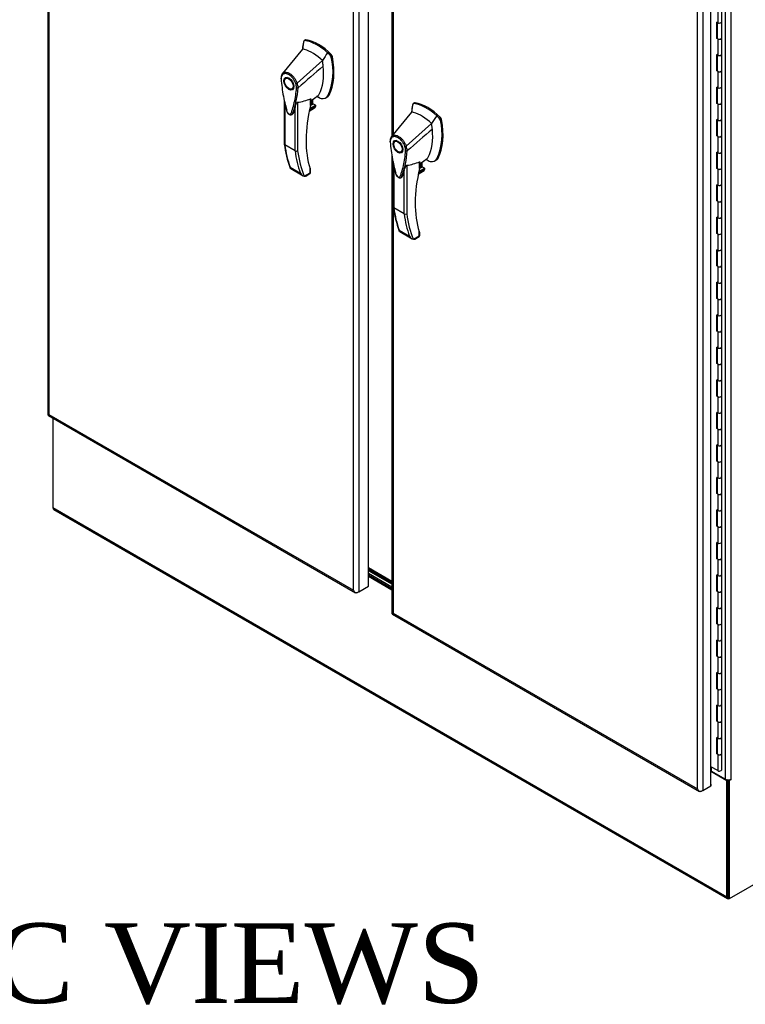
# Model space of a CAD drawing. Header units: inches. Extents: x 1 to 359, y -2 to 239.
# Tile 97 of 99: x 306 to 333, y 163 to 200. Entities that reach past the tile are written whole.
import ezdxf
from ezdxf.enums import TextEntityAlignment as Align

# ---------------------------------------------------------------- set-up
doc = ezdxf.new("R2010")
doc.units = ezdxf.units.IN
doc.header["$MEASUREMENT"] = 0
for name, color, linetype in [('COM54746-60', 7, 'Continuous'), ('COM70098', 7, 'Continuous'), ('COM70739-9', 7, 'Continuous'), ('COM71195-6', 7, 'Continuous'), ('COM71196-6', 7, 'Continuous'), ('COM71197-1', 7, 'Continuous'), ('COM71303-1', 7, 'Continuous'), ('Default', 7, 'Continuous'), ('GSK87756', 7, 'Continuous'), ('HAN13068', 7, 'Continuous')]:
    doc.layers.add(name, color=color, linetype=linetype)
doc.styles.add('SEACAD_Times_New_Roman', font='times.ttf')

# ---------------------------------------------------------------- blocks, each defined once
blk = doc.blocks.new('SE6')
at = {"layer": 'COM54746-60', "color": 7, "linetype": 'Continuous'}
for p, q in [((332.061, 200.363), (332.061, 200.976)), ((331.911, 200.941), (331.911, 200.328)), ((331.911, 200.328), (331.875, 200.348)), ((331.875, 199.736), (331.875, 200.348)), ((331.879, 200.346), (331.879, 199.773)), ((331.885, 200.342), (331.885, 199.752)), ((332.061, 199.752), (332.061, 200.364)), ((331.911, 199.716), (331.875, 199.736)), ((331.879, 199.773), (331.885, 199.769)), ((331.911, 199.716), (331.911, 199.103)), ((332.061, 199.139), (332.061, 199.752)), ((331.911, 199.103), (331.875, 199.123)), ((331.875, 198.512), (331.875, 199.123)), ((331.879, 199.122), (331.879, 198.548)), ((331.885, 199.118), (331.885, 198.527)), ((332.061, 198.527), (332.061, 199.139)), ((331.911, 198.491), (331.875, 198.512)), ((331.879, 198.548), (331.885, 198.544)), ((331.911, 198.491), (331.911, 197.878)), ((332.061, 197.914), (332.061, 198.527)), ((331.911, 197.878), (331.875, 197.899)), ((331.875, 197.287), (331.875, 197.899)), ((331.879, 197.897), (331.879, 197.323)), ((331.885, 197.893), (331.885, 197.302)), ((332.061, 197.302), (332.061, 197.915)), ((331.911, 197.266), (331.875, 197.287)), ((331.879, 197.323), (331.885, 197.319)), ((331.911, 197.266), (331.911, 196.653)), ((332.061, 196.689), (332.061, 197.302)), ((331.911, 196.653), (331.875, 196.674)), ((331.875, 196.062), (331.875, 196.674)), ((331.879, 196.672), (331.879, 196.098)), ((331.885, 196.668), (331.885, 196.077)), ((332.061, 196.077), (332.061, 196.69)), ((331.911, 196.042), (331.875, 196.062)), ((331.879, 196.098), (331.885, 196.094)), ((331.911, 196.042), (331.911, 195.429)), ((332.061, 195.464), (332.061, 196.077)), ((331.911, 195.429), (331.875, 195.449)), ((331.875, 194.837), (331.875, 195.449)), ((331.879, 195.447), (331.879, 194.874)), ((331.885, 195.443), (331.885, 194.853)), ((332.061, 194.853), (332.061, 195.465)), ((331.911, 194.817), (331.875, 194.837)), ((331.879, 194.874), (331.885, 194.87)), ((331.911, 194.817), (331.911, 194.204)), ((332.061, 194.24), (332.061, 194.853)), ((331.911, 194.204), (331.875, 194.224)), ((331.875, 193.613), (331.875, 194.224)), ((331.879, 194.223), (331.879, 193.649)), ((331.885, 194.219), (331.885, 193.628)), ((332.061, 193.628), (332.061, 194.24)), ((331.911, 193.592), (331.875, 193.613)), ((331.879, 193.649), (331.885, 193.645)), ((331.911, 193.592), (331.911, 192.979)), ((332.061, 193.015), (332.061, 193.628)), ((331.911, 192.979), (331.875, 193)), ((331.875, 192.388), (331.875, 193)), ((331.879, 192.998), (331.879, 192.424)), ((331.885, 192.994), (331.885, 192.403)), ((332.061, 192.403), (332.061, 193.016)), ((331.911, 192.367), (331.875, 192.388)), ((331.879, 192.424), (331.885, 192.42)), ((331.911, 192.367), (331.911, 191.754)), ((332.061, 191.79), (332.061, 192.403)), ((331.911, 191.754), (331.875, 191.775)), ((331.875, 191.163), (331.875, 191.775)), ((331.879, 191.773), (331.879, 191.199)), ((331.885, 191.769), (331.885, 191.178)), ((332.061, 191.178), (332.061, 191.791)), ((331.911, 191.143), (331.875, 191.163)), ((331.879, 191.199), (331.885, 191.195)), ((331.911, 191.143), (331.911, 190.53)), ((332.061, 190.565), (332.061, 191.178)), ((331.911, 190.53), (331.875, 190.55)), ((331.875, 189.938), (331.875, 190.55)), ((331.879, 190.548), (331.879, 189.975)), ((331.885, 190.544), (331.885, 189.954)), ((332.061, 189.954), (332.061, 190.566)), ((331.911, 189.918), (331.875, 189.938)), ((331.879, 189.975), (331.885, 189.971)), ((331.911, 189.918), (331.911, 189.305)), ((332.061, 189.341), (332.061, 189.954)), ((331.911, 189.305), (331.875, 189.325)), ((331.875, 188.714), (331.875, 189.325)), ((331.879, 189.324), (331.879, 188.75)), ((331.885, 189.32), (331.885, 188.729)), ((332.061, 188.729), (332.061, 189.341)), ((331.879, 188.75), (331.885, 188.746)), ((332.061, 188.116), (332.061, 188.729)), ((331.911, 188.693), (331.875, 188.714)), ((331.911, 188.693), (331.911, 188.08)), ((331.911, 188.08), (331.875, 188.101)), ((331.875, 187.489), (331.875, 188.101)), ((331.879, 188.099), (331.879, 187.525)), ((331.885, 188.095), (331.885, 187.504)), ((332.061, 187.504), (332.061, 188.117)), ((331.911, 187.468), (331.875, 187.489)), ((331.879, 187.525), (331.885, 187.521)), ((331.911, 187.468), (331.911, 186.855)), ((332.061, 186.891), (332.061, 187.504)), ((331.911, 186.855), (331.875, 186.876)), ((331.875, 186.264), (331.875, 186.876)), ((331.879, 186.874), (331.879, 186.3)), ((332.061, 186.279), (332.061, 186.892)), ((331.885, 186.87), (331.885, 186.279)), ((331.911, 186.244), (331.875, 186.264)), ((331.879, 186.3), (331.885, 186.296)), ((331.911, 186.244), (331.911, 185.631)), ((332.061, 185.666), (332.061, 186.279)), ((331.911, 185.631), (331.875, 185.651)), ((331.875, 185.039), (331.875, 185.651)), ((331.879, 185.649), (331.879, 185.076)), ((331.885, 185.645), (331.885, 185.055)), ((332.061, 185.055), (332.061, 185.667)), ((331.911, 185.019), (331.875, 185.039)), ((331.879, 185.076), (331.885, 185.072)), ((332.061, 184.442), (332.061, 185.055)), ((331.911, 185.019), (331.911, 184.406)), ((331.911, 184.406), (331.875, 184.427)), ((331.875, 183.815), (331.875, 184.427)), ((331.879, 184.425), (331.879, 183.851)), ((331.885, 184.421), (331.885, 183.83)), ((332.061, 183.83), (332.061, 184.442)), ((331.911, 183.794), (331.875, 183.815)), ((331.879, 183.851), (331.885, 183.847)), ((331.911, 183.794), (331.911, 183.181)), ((332.061, 183.217), (332.061, 183.83)), ((331.911, 183.181), (331.875, 183.202)), ((331.875, 182.59), (331.875, 183.202)), ((331.879, 183.2), (331.879, 182.626)), ((331.885, 183.196), (331.885, 182.605)), ((332.061, 182.605), (332.061, 183.218)), ((331.911, 182.569), (331.875, 182.59)), ((331.879, 182.626), (331.885, 182.622)), ((331.911, 182.569), (331.911, 181.956)), ((332.061, 181.992), (332.061, 182.605)), ((331.911, 181.956), (331.875, 181.977)), ((331.875, 181.365), (331.875, 181.977)), ((331.879, 181.975), (331.879, 181.401)), ((331.885, 181.971), (331.885, 181.38)), ((332.061, 181.38), (332.061, 181.993)), ((331.911, 181.345), (331.875, 181.365)), ((331.879, 181.401), (331.885, 181.397)), ((331.911, 181.345), (331.911, 180.732)), ((332.061, 180.767), (332.061, 181.38)), ((331.911, 180.732), (331.875, 180.752)), ((331.875, 180.141), (331.875, 180.752)), ((331.879, 180.75), (331.879, 180.177)), ((331.885, 180.746), (331.885, 180.156)), ((332.061, 180.156), (332.061, 180.768)), ((331.911, 180.12), (331.875, 180.141)), ((331.879, 180.177), (331.885, 180.173)), ((331.911, 180.12), (331.911, 179.507)), ((332.061, 179.543), (332.061, 180.156)), ((331.911, 179.507), (331.875, 179.528)), ((331.875, 178.916), (331.875, 179.528)), ((331.879, 179.526), (331.879, 178.952)), ((331.885, 179.522), (331.885, 178.931)), ((332.061, 178.931), (332.061, 179.543)), ((331.911, 178.895), (331.875, 178.916)), ((331.879, 178.952), (331.885, 178.948)), ((331.911, 178.895), (331.911, 178.282)), ((332.061, 178.318), (332.061, 178.931)), ((331.911, 178.282), (331.875, 178.303)), ((331.875, 177.691), (331.875, 178.303)), ((331.879, 178.301), (331.879, 177.727)), ((331.885, 178.297), (331.885, 177.706)), ((332.061, 177.706), (332.061, 178.319)), ((331.911, 177.67), (331.875, 177.691)), ((331.879, 177.727), (331.885, 177.723)), ((331.911, 177.67), (331.911, 177.057)), ((332.061, 177.093), (332.061, 177.706)), ((331.911, 177.057), (331.875, 177.078)), ((331.875, 176.466), (331.875, 177.078)), ((331.879, 177.076), (331.879, 176.502)), ((331.885, 177.072), (331.885, 176.481)), ((332.061, 176.481), (332.061, 177.094)), ((331.879, 176.502), (331.885, 176.498)), ((331.911, 176.446), (331.875, 176.466)), ((331.911, 176.446), (331.911, 175.833)), ((332.061, 175.868), (332.061, 176.481)), ((331.911, 175.833), (331.875, 175.853)), ((331.875, 175.242), (331.875, 175.853)), ((331.879, 175.851), (331.879, 175.278)), ((331.885, 175.848), (331.885, 175.257)), ((332.061, 175.257), (332.061, 175.869)), ((331.911, 175.221), (331.875, 175.242)), ((331.879, 175.278), (331.885, 175.274)), ((331.911, 175.221), (331.911, 174.608)), ((332.061, 174.644), (332.061, 175.257)), ((332.061, 174.032), (332.061, 174.644)), ((331.911, 174.608), (331.875, 174.629)), ((331.875, 174.017), (331.875, 174.629)), ((331.879, 174.627), (331.879, 174.053)), ((331.885, 174.623), (331.885, 174.032)), ((331.911, 173.996), (331.875, 174.017)), ((331.879, 174.053), (331.885, 174.049)), ((331.911, 173.996), (331.911, 173.383)), ((332.061, 173.419), (332.061, 174.032)), ((331.875, 172.792), (331.875, 173.404)), ((331.911, 173.383), (331.875, 173.404)), ((331.879, 173.402), (331.879, 172.828)), ((331.885, 173.398), (331.885, 172.807)), ((332.061, 172.807), (332.061, 173.42)), ((331.911, 172.771), (331.875, 172.792)), ((331.879, 172.828), (331.885, 172.824)), ((332.061, 172.195), (332.061, 172.807)), ((331.911, 172.771), (331.911, 172.159)), ((331.911, 172.159), (331.653, 172.308))]:
    blk.add_line(p, q, dxfattribs=at)
for centre, major_axis, start_param, end_param in [((331.973, 200.364), (-0.0878, 0), 0, 3.141593), ((331.973, 200.363), (-0.0878, 0), 0.785398, 3.141593), ((331.813, 199.989), (-0.057, 0.0987), 4.366763, 4.535551), ((331.813, 199.989), (-0.057, 0.0987), 3.31843, 3.487219), ((331.845, 200.008), (0.057, -0.0987), -0.360117, -0.292582), ((331.973, 199.752), (0.101, 0), -3.507377, -3.404676), ((331.973, 199.752), (-0.0878, 0), 0, 3.141593), ((331.973, 199.752), (-0.0878, 0), 0.785398, 3.141593), ((331.973, 199.139), (-0.0877, 0), 0, 3.141593), ((331.973, 199.139), (-0.0877, 0), 0.785398, 3.141593), ((331.973, 198.527), (0.101, 0), -3.507377, -3.404676), ((331.973, 198.527), (-0.0877, 0), 0, 3.141593), ((331.973, 198.527), (-0.0877, 0), 0.785398, 3.141593), ((331.973, 197.915), (-0.0877, 0), 0, 3.141593), ((331.973, 197.914), (-0.0877, 0), 0.785398, 3.141593), ((331.973, 197.302), (0.101, 0), -3.507377, -3.404676), ((331.973, 197.302), (-0.0877, 0), 0, 3.141593), ((331.973, 197.302), (-0.0877, 0), 0.785398, 3.141593), ((331.973, 196.69), (-0.0878, 0), 0, 3.141593), ((331.973, 196.689), (-0.0878, 0), 0.785398, 3.141593), ((331.813, 196.315), (-0.057, 0.0987), 4.366763, 4.535551), ((331.813, 196.315), (-0.057, 0.0987), 3.31843, 3.487219), ((331.845, 196.334), (0.057, -0.0987), -0.360117, -0.292582), ((331.973, 196.077), (0.101, 0), -3.507377, -3.404676), ((331.973, 196.077), (-0.0878, 0), 0, 3.141593), ((331.973, 196.077), (-0.0878, 0), 0.785398, 3.141593), ((331.973, 195.465), (-0.0878, 0), 0.783092, 3.141593), ((331.973, 195.464), (-0.0878, 0), 0.785398, 3.141593), ((331.973, 194.853), (0.101, 0), -3.507377, -3.404676), ((331.973, 194.853), (-0.0877, 0), 0, 3.141593), ((331.973, 194.853), (-0.0878, 0), 0.785398, 3.141593), ((331.973, 194.24), (-0.0878, 0), 0.785398, 3.141593), ((331.973, 194.24), (-0.0877, 0), 0.783092, 3.141593), ((331.973, 193.628), (0.101, 0), -3.507377, -3.404676), ((331.973, 193.628), (-0.0877, 0), 0, 3.141593), ((331.973, 193.628), (-0.0877, 0), 0.785398, 3.141593), ((331.973, 193.016), (-0.0877, 0), 0.783092, 3.141593), ((331.973, 193.015), (-0.0877, 0), 0.785398, 3.141593), ((331.813, 192.64), (-0.057, 0.0987), 4.366763, 4.535551), ((331.813, 192.64), (-0.057, 0.0987), 3.31843, 3.487219), ((331.845, 192.659), (0.057, -0.0987), -0.360117, -0.292582), ((331.973, 192.403), (0.101, 0), -3.507377, -3.404676), ((331.973, 192.403), (-0.0878, 0), 0, 3.141593), ((331.973, 192.403), (-0.0878, 0), 0.785398, 3.141593), ((331.973, 191.791), (-0.0878, 0), 0.783092, 3.141593), ((331.973, 191.79), (-0.0878, 0), 0.785398, 3.141593), ((331.973, 191.178), (0.101, 0), -3.507377, -3.404676), ((331.973, 191.178), (-0.0877, 0), 0, 3.141593), ((331.973, 191.178), (-0.0878, 0), 0.785398, 3.141593), ((331.973, 190.566), (-0.0877, 0), 0.783092, 3.141593), ((331.973, 190.565), (-0.0878, 0), 0.785398, 3.141593), ((331.973, 189.954), (0.101, 0), -3.507377, -3.404676), ((331.973, 189.954), (-0.0877, 0), 0, 3.141593), ((331.973, 189.954), (-0.0878, 0), 0.785398, 3.141593), ((331.973, 189.341), (-0.0877, 0), 0, 3.141593), ((331.973, 189.341), (-0.0878, 0), 0.785398, 3.141593), ((331.973, 188.729), (0.101, 0), -3.507377, -3.404676), ((331.813, 188.966), (-0.057, 0.0987), 4.366763, 4.535551), ((331.813, 188.966), (-0.057, 0.0987), 3.31843, 3.487219), ((331.845, 188.985), (0.057, -0.0987), -0.360117, -0.292582), ((331.973, 188.729), (-0.0878, 0), 0, 3.141593), ((331.973, 188.729), (-0.0877, 0), 0.785398, 3.141593), ((331.973, 188.117), (-0.0878, 0), 0, 3.141593), ((331.973, 188.116), (-0.0877, 0), 0.785398, 3.141593), ((331.973, 187.504), (0.101, 0), -3.507377, -3.404676), ((331.973, 187.504), (-0.0878, 0), 0, 3.141593), ((331.973, 187.504), (-0.0878, 0), 0.785398, 3.141593), ((331.973, 186.892), (-0.0877, 0), 0.783092, 3.141593), ((331.973, 186.891), (-0.0878, 0), 0.785398, 3.141593), ((331.973, 186.279), (0.101, 0), -3.507377, -3.404676), ((331.973, 186.279), (-0.0877, 0), 0, 3.141593), ((331.973, 186.279), (-0.0878, 0), 0.785398, 3.141593), ((331.973, 185.667), (-0.0877, 0), 0.783092, 3.141593), ((331.973, 185.666), (-0.0878, 0), 0.785398, 3.141593), ((331.973, 185.055), (0.101, 0), -3.507377, -3.404676), ((331.813, 185.292), (-0.057, 0.0987), 4.366763, 4.535551), ((331.813, 185.292), (-0.057, 0.0987), 3.31843, 3.487219), ((331.845, 185.311), (0.057, -0.0987), -0.360117, -0.292582), ((331.973, 185.055), (-0.0877, 0), 0, 3.141593), ((331.973, 185.055), (-0.0878, 0), 0.785398, 3.141593), ((331.973, 184.442), (-0.0878, 0), 0, 3.141593), ((331.973, 184.442), (-0.0878, 0), 0.785398, 3.141593), ((331.973, 183.83), (0.101, 0), -3.507377, -3.404676), ((331.973, 183.83), (-0.0878, 0), 0, 3.141593), ((331.973, 183.83), (-0.0877, 0), 0.785398, 3.141593), ((331.973, 183.218), (-0.0878, 0), 0.783092, 3.141593), ((331.973, 183.217), (-0.0877, 0), 0.785398, 3.141593), ((331.973, 182.605), (0.101, 0), -3.507377, -3.404676), ((331.973, 182.605), (-0.0877, 0), 0, 3.141593), ((331.973, 182.605), (-0.0878, 0), 0.785398, 3.141593), ((331.973, 181.993), (-0.0877, 0), 0.783092, 3.141593), ((331.973, 181.992), (-0.0877, 0), 0.785398, 3.141593), ((331.973, 181.38), (0.101, 0), -3.507377, -3.404676), ((331.813, 181.618), (-0.057, 0.0987), 4.366763, 4.535551), ((331.813, 181.618), (-0.057, 0.0987), 3.31843, 3.487219), ((331.845, 181.637), (0.057, -0.0987), -0.360117, -0.292581), ((331.973, 181.38), (-0.0877, 0), 0, 3.141593), ((331.973, 181.38), (-0.0878, 0), 0.785398, 3.141593), ((331.973, 180.768), (-0.0878, 0), 0.783092, 3.141593), ((331.973, 180.767), (-0.0877, 0), 0.785398, 3.141593), ((331.973, 180.156), (0.101, 0), -3.507377, -3.404676), ((331.973, 180.156), (-0.0878, 0), 0, 3.141593), ((331.973, 180.156), (-0.0877, 0), 0.785398, 3.141593), ((331.973, 179.543), (-0.0877, 0), 0.785398, 3.141593), ((331.973, 179.543), (-0.0878, 0), 0.783092, 3.141593), ((331.973, 178.931), (0.101, 0), -3.507377, -3.404676), ((331.973, 178.931), (-0.0877, 0), 0, 3.141593), ((331.973, 178.931), (-0.0877, 0), 0.785398, 3.141593), ((331.973, 178.319), (-0.0877, 0), 0.783092, 3.141593), ((331.973, 178.318), (-0.0877, 0), 0.785398, 3.141593), ((331.973, 177.706), (0.101, 0), -3.507377, -3.404676), ((331.813, 177.944), (-0.057, 0.0987), 4.366763, 4.535551), ((331.813, 177.944), (-0.057, 0.0987), 3.31843, 3.487219), ((331.845, 177.963), (0.057, -0.0987), -0.360117, -0.292582), ((331.973, 177.706), (-0.0877, 0), 0, 3.141593), ((331.973, 177.706), (-0.0878, 0), 0.785398, 3.141593), ((331.973, 177.094), (-0.0877, 0), 0.783092, 3.141593), ((331.973, 177.093), (-0.0878, 0), 0.785398, 3.141593), ((331.973, 176.481), (0.101, 0), -3.507377, -3.404676), ((331.973, 176.481), (-0.0878, 0), 0, 3.141593), ((331.973, 176.481), (-0.0878, 0), 0.785398, 3.141593), ((331.973, 175.869), (-0.0878, 0), 0.783092, 3.141593), ((331.973, 175.868), (-0.0878, 0), 0.785398, 3.141593), ((331.973, 175.257), (0.101, 0), -3.507377, -3.404676), ((331.973, 175.257), (-0.0878, 0), 0, 3.141593), ((331.973, 175.257), (-0.0878, 0), 0.785398, 3.141593), ((331.973, 174.644), (-0.0878, 0), 0.785398, 3.141593), ((331.973, 174.644), (-0.0877, 0), 0.783092, 3.141593), ((331.813, 174.269), (-0.057, 0.0987), 4.366763, 4.535551), ((331.973, 174.032), (0.101, 0), -3.507377, -3.404676), ((331.813, 174.269), (-0.057, 0.0987), 3.31843, 3.487219), ((331.845, 174.288), (0.057, -0.0987), -0.360117, -0.292582), ((331.973, 174.032), (-0.0877, 0), 0, 3.141593), ((331.973, 174.032), (-0.0877, 0), 0.785398, 3.141593), ((331.973, 173.42), (-0.0877, 0), 0, 3.141593), ((331.973, 173.419), (-0.0877, 0), 0.785398, 3.141593), ((331.973, 172.807), (0.101, 0), -3.507377, -3.404676), ((331.973, 172.807), (-0.0877, 0), 0, 3.141593), ((331.973, 172.807), (-0.0877, 0), 0.785398, 3.141593), ((331.973, 172.195), (-0.0878, 0), 0.785398, 3.141593), ((331.973, 172.166), (0.0375, 0), 4.601815, 4.822963)]:
    blk.add_ellipse(centre, major_axis=major_axis, ratio=0.57735, start_param=start_param, end_param=end_param, dxfattribs=at)
at = {"layer": 'COM70098', "color": 7, "linetype": 'Continuous'}
for p, q in [((319.636, 179.234), (318.749, 179.746)), ((319.636, 179.176), (318.749, 179.688)), ((318.749, 179.593), (319.636, 179.081)), ((318.749, 179.535), (319.636, 179.023))]:
    blk.add_line(p, q, dxfattribs=at)
at = {"layer": 'COM70739-9', "color": 7, "linetype": 'Continuous'}
blk.add_line((319.636, 179.283), (318.749, 179.795), dxfattribs=at)
at = {"layer": 'COM71195-6', "color": 7, "linetype": 'Continuous'}
for p, q in [((306.677, 223.749), (306.677, 185.572)), ((306.719, 223.632), (306.719, 185.572)), ((318.749, 179.104), (318.749, 217.28)), ((318.185, 178.952), (318.185, 217.013)), ((318.386, 217.071), (318.386, 178.894)), ((306.698, 185.536), (318.264, 178.858)), ((306.719, 185.572), (318.185, 178.952)), ((318.386, 178.894), (318.749, 179.104)), ((318.248, 178.873), (318.249, 178.873)), ((318.386, 178.894), (318.336, 178.865))]:
    blk.add_line(p, q, dxfattribs=at)
for centre, major_axis, ratio, start_param, end_param in [((306.82, 185.572), (0.142, 0), 0.57735, 3.141593, 3.403392), ((306.82, 185.63), (-0.142, -0.082), 0.000359, 0.261592, 0.785191), ((306.82, 185.63), (-0.142, -0.082), 0.000359, -0.785191, -0.261592), ((306.769, 185.659), (0.071, 0.123), 0.57735, 2.879793, 3.141593), ((318.285, 179.011), (0.101, -0.174), 0.57759, 4.712596, 5.236195), ((318.285, 179.011), (0.101, -0.174), 0.57759, 4.712182, 5.23578), ((318.336, 178.982), (0.071, 0.123), 0.57735, 2.879793, 3.926991), ((318.285, 178.952), (0.142, 0), 0.57735, 4.45059, 5.497787)]:
    blk.add_ellipse(centre, major_axis=major_axis, ratio=ratio, start_param=start_param, end_param=end_param, dxfattribs=at)
at = {"layer": 'COM71196-6', "color": 7, "linetype": 'Continuous'}
for p, q in [((319.636, 216.267), (319.636, 196.056)), ((319.678, 216.15), (319.678, 196.107)), ((331.144, 171.47), (331.144, 209.531)), ((331.345, 209.589), (331.345, 171.412)), ((331.653, 171.59), (331.653, 209.766)), ((319.636, 195.314), (319.636, 178.09)), ((319.678, 195.104), (319.678, 178.09)), ((319.657, 178.054), (331.224, 171.376)), ((319.678, 178.09), (331.144, 171.47)), ((331.208, 171.391), (331.208, 171.391)), ((331.345, 171.412), (331.295, 171.383)), ((331.345, 171.412), (331.653, 171.59)), ((331.653, 171.654), (331.658, 171.651)), ((331.658, 171.651), (331.653, 171.648)), ((331.658, 171.593), (331.653, 171.59)), ((331.658, 171.593), (331.658, 171.651))]:
    blk.add_line(p, q, dxfattribs=at)
for centre, major_axis, ratio, start_param, end_param in [((319.779, 178.09), (0.142, 0), 0.57735, 3.141593, 3.403392), ((319.779, 178.148), (-0.142, -0.082), 0.000359, -0.785191, -0.261592), ((319.779, 178.148), (-0.142, -0.082), 0.000359, 0.261592, 0.785191), ((319.728, 178.177), (0.071, 0.123), 0.57735, 2.879793, 3.141593), ((331.245, 171.529), (0.101, -0.174), 0.57759, 4.712596, 5.236195), ((331.245, 171.529), (0.101, -0.174), 0.57759, 4.712182, 5.23578), ((331.245, 171.47), (0.142, 0), 0.57735, 4.45059, 5.497787), ((331.295, 171.5), (0.071, 0.123), 0.57735, 2.879793, 3.926991)]:
    blk.add_ellipse(centre, major_axis=major_axis, ratio=ratio, start_param=start_param, end_param=end_param, dxfattribs=at)
at = {"layer": 'COM71197-1', "color": 7, "linetype": 'Continuous'}
for p, q in [((332.204, 171.834), (332.204, 209.379)), ((332.405, 209.379), (332.405, 171.834)), ((332.355, 167.347), (345.014, 174.656)), ((331.676, 172.139), (331.676, 172.295)), ((331.676, 172.139), (332.204, 171.834)), ((332.305, 167.376), (332.305, 171.81)), ((332.314, 171.811), (332.355, 171.787)), ((332.405, 171.816), (332.355, 171.787)), ((332.355, 167.347), (332.355, 171.787)), ((332.388, 171.826), (332.405, 171.816)), ((332.355, 167.347), (332.305, 167.376))]:
    blk.add_line(p, q, dxfattribs=at)
for centre, major_axis, start_param, end_param in [((331.626, 172.11), (-0.0713, 0), 3.926991, 4.304301), ((332.305, 171.893), (0.142, 0), 3.926991, 5.497787), ((332.405, 171.825), (-0.00562, -0.00974), 0.785398, 3.926991)]:
    blk.add_ellipse(centre, major_axis=major_axis, ratio=0.57735, start_param=start_param, end_param=end_param, dxfattribs=at)
at = {"layer": 'COM71303-1', "color": 7, "linetype": 'Continuous'}
for p, q in [((306.867, 185.438), (306.867, 182.063)), ((306.867, 182.063), (332.254, 167.406)), ((306.897, 181.997), (332.284, 167.34)), ((319.636, 178.985), (318.749, 179.497)), ((318.749, 179.486), (319.636, 178.974)), ((331.653, 172.147), (331.654, 172.148)), ((331.653, 172.134), (332.254, 171.787)), ((332.295, 171.811), (332.254, 171.787)), ((332.254, 167.406), (332.254, 171.787)), ((332.305, 167.435), (332.305, 171.81))]:
    blk.add_line(p, q, dxfattribs=at)
for centre, end_param in [((306.968, 182.121), 3.141593), ((332.355, 167.464), 3.926991)]:
    blk.add_ellipse(centre, major_axis=(0.071, 0.123), ratio=0.57735, start_param=2.356194, end_param=end_param, dxfattribs=at)
at = {"layer": 'GSK87756', "color": 7, "linetype": 'Continuous'}
for p, q in [((319.636, 179.186), (318.749, 179.698)), ((319.636, 179.071), (318.749, 179.583))]:
    blk.add_line(p, q, dxfattribs=at)
at = {"layer": 'HAN13068', "color": 7, "linetype": 'Continuous'}
for p, q in [((316.308, 199.594), (316.271, 199.334)), ((316.316, 199.626), (316.308, 199.594)), ((316.376, 199.676), (316.332, 199.65)), ((316.357, 199.655), (316.4, 199.68)), ((316.271, 199.334), (315.516, 198.417)), ((317.311, 199.105), (317.215, 199.196)), ((317.311, 199.105), (317.353, 199.129)), ((317.021, 198.901), (316.066, 198.049)), ((317.352, 199.028), (317.394, 199.053)), ((315.516, 198.416), (315.495, 198.391)), ((315.708, 198.262), (315.642, 198.224)), ((315.867, 197.834), (315.933, 197.872)), ((316.104, 197.873), (316.105, 197.874)), ((315.584, 197.396), (315.584, 195.755)), ((315.604, 197.303), (315.604, 195.726)), ((316.086, 197.33), (316.086, 195.506)), ((316.569, 197.206), (316.569, 197.462)), ((316.582, 197.388), (316.861, 197.589)), ((316.582, 197.224), (316.582, 197.448)), ((316.656, 197.254), (316.656, 197.441)), ((316.663, 197.264), (316.663, 197.446)), ((316.754, 197.216), (316.663, 197.269)), ((317.145, 197.491), (317.189, 197.516)), ((317.225, 197.576), (317.268, 197.6)), ((320.486, 197.303), (320.442, 197.278)), ((320.467, 197.282), (320.51, 197.307)), ((315.991, 195.503), (315.991, 197.138)), ((316.522, 196.998), (316.723, 197.114)), ((316.524, 197.007), (316.747, 197.135)), ((316.768, 197.187), (316.534, 197.052)), ((316.543, 197.094), (316.754, 197.216)), ((316.568, 197.203), (316.656, 197.254)), ((320.381, 196.961), (319.626, 196.044)), ((320.418, 197.221), (320.381, 196.961)), ((320.426, 197.253), (320.418, 197.221)), ((321.131, 196.528), (320.176, 195.676)), ((321.421, 196.732), (321.325, 196.823)), ((321.421, 196.732), (321.463, 196.756)), ((321.462, 196.655), (321.504, 196.68)), ((319.626, 196.043), (319.605, 196.018)), ((319.819, 195.889), (319.752, 195.851)), ((315.991, 195.503), (315.604, 195.726)), ((319.977, 195.461), (320.044, 195.5)), ((320.214, 195.5), (320.216, 195.501)), ((320.679, 194.833), (320.679, 195.089)), ((320.692, 195.015), (320.971, 195.216)), ((320.692, 194.852), (320.692, 195.075)), ((320.766, 194.881), (320.766, 195.068)), ((320.773, 194.891), (320.773, 195.073)), ((321.255, 195.118), (321.299, 195.143)), ((321.336, 195.203), (321.378, 195.228)), ((315.802, 194.885), (316.189, 194.662)), ((315.823, 194.832), (316.293, 194.56)), ((316.337, 194.544), (316.553, 194.669)), ((316.553, 194.669), (316.553, 194.818)), ((316.573, 194.683), (316.573, 194.804)), ((319.694, 195.023), (319.694, 193.382)), ((319.714, 194.93), (319.714, 193.353)), ((320.101, 193.13), (320.101, 194.765)), ((320.196, 194.957), (320.196, 193.133)), ((320.632, 194.625), (320.833, 194.741)), ((320.634, 194.634), (320.857, 194.762)), ((320.878, 194.814), (320.644, 194.679)), ((320.653, 194.721), (320.864, 194.843)), ((320.678, 194.831), (320.766, 194.881)), ((320.864, 194.843), (320.773, 194.896)), ((316.389, 194.551), (316.55, 194.644)), ((320.101, 193.13), (319.714, 193.353)), ((319.912, 192.512), (320.299, 192.289)), ((319.933, 192.459), (320.403, 192.188)), ((320.663, 192.296), (320.663, 192.445)), ((320.447, 192.171), (320.663, 192.296)), ((320.499, 192.178), (320.66, 192.271)), ((320.683, 192.31), (320.683, 192.431))]:
    blk.add_line(p, q, dxfattribs=at)
for centre, radius, start, end in [((316.351, 199.62), 0.0359, 80.5716, 170.0937), ((315.176, 198.486), 2.242, 336.0649, 13.9955), ((317.198, 198.995), 0.157, 12.1242, 44.3115), ((315.714, 198.26), 0.253, 153.4541, 184.2061), ((315.705, 198.218), 0.24, 141.112, 182.475), ((315.714, 198.26), 0.253, 141.5522, 146.8582), ((316.008, 198.171), 0.135, 272.9811, 295.5392), ((315.513, 197.863), 0.531, 1.4293, 19.0682), ((315.539, 197.843), 0.567, 2.9815, 21.3214), ((312.377, 198.146), 3.738, 340.5654, 355.8254), ((316.078, 197.937), 0.0698, 241.1724, 292.5455), ((321.327, 198.643), 5.878, 190.09, 195.887), ((315.886, 199.003), 1.686, 276.8327, 293.9054), ((315.823, 195.175), 2.564, 65.1777, 67.578), ((320.461, 197.247), 0.0359, 80.5716, 170.0937), ((316.537, 197.224), 0.045, 346.4629, 0), ((316.676, 197.19), 0.089, 301.763, 322.5007), ((316.74, 197.191), 0.0289, 352.4842, 59.4722), ((319.286, 196.113), 2.242, 336.0649, 13.9955), ((321.308, 196.622), 0.157, 12.1242, 44.3115), ((319.824, 195.887), 0.253, 153.4541, 184.2061), ((319.815, 195.845), 0.24, 141.112, 182.475), ((319.824, 195.887), 0.253, 141.5522, 146.8582), ((319.065, 196.133), 3.502, 186.134, 201.4471), ((316.035, 195.592), 0.0995, 243.41, 300.7988), ((316.487, 195.773), 3.738, 340.5654, 355.8254), ((320.118, 195.798), 0.135, 272.9811, 295.5392), ((319.623, 195.49), 0.531, 1.4293, 19.0682), ((320.188, 195.564), 0.0698, 241.1724, 292.5455), ((319.649, 195.47), 0.567, 2.9815, 21.3214), ((325.437, 196.271), 5.878, 190.09, 195.887), ((319.996, 196.63), 1.686, 276.8327, 293.9054), ((319.933, 192.802), 2.564, 65.1777, 67.578), ((316.422, 194.798), 0.27, 210.4521, 251.4662), ((316.528, 194.683), 0.045, 300, 0), ((320.647, 194.852), 0.045, 346.4629, 0), ((320.786, 194.817), 0.089, 301.763, 322.5007), ((320.85, 194.818), 0.0289, 352.4842, 59.4722), ((316.228, 194.591), 0.119, 335.6435, 336.4006), ((323.175, 193.761), 3.502, 186.134, 201.4471), ((320.145, 193.219), 0.0995, 243.41, 300.7988), ((320.532, 192.425), 0.27, 210.4521, 251.4662), ((320.338, 192.218), 0.119, 335.6435, 336.4006), ((320.638, 192.31), 0.045, 300, 0)]:
    blk.add_arc(centre, radius, start, end, dxfattribs=at)
for centre, major_axis, ratio, start_param, end_param in [((318.229, 197.963), (-1.395, 2.417), 0.57735, 0.554197, 0.680826), ((316.834, 197.896), (-0.969, 1.679), 0.57735, 5.216072, 5.852948), ((316.423, 199.595), (0.0469, -0.0812), 0.57735, 2.711356, 3.141593), ((316.876, 197.921), (-0.969, 1.679), 0.57735, 5.142626, 5.852948), ((316.646, 197.787), (-0.857, 1.484), 0.57735, -0.49151, -0.47064), ((316.646, 197.787), (-0.857, 1.484), 0.57735, -0.533193, -0.49151), ((316.646, 197.787), (-0.857, 1.484), 0.57735, 5.183029, 5.749992), ((317.33, 199.071), (0.0469, -0.0812), 0.57735, 1.032882, 2.001033), ((315.25, 199.466), (1.283, -2.222), 0.57735, 0.961917, 1.005578), ((315.25, 199.466), (1.283, -2.222), 0.57735, 0.934083, 0.961917), ((315.25, 199.466), (1.283, -2.222), 0.57735, 0.9125, 0.934083), ((315.481, 199.599), (1.395, -2.417), 0.57735, 0.347274, 1.032882), ((315.25, 199.466), (1.283, -2.222), 0.57735, 0.347274, 0.9125), ((315.821, 198.067), (0.131, -0.227), 0.57735, 3.396895, 3.682808), ((315.821, 198.067), (0.131, -0.227), 0.57735, 5.74197, 6.027883), ((316.677, 197.87), (-0.169, 0.292), 0.57735, 3.222781, 3.488867), ((316.534, 197.308), (-0.076, -0.132), 0.57735, 1.252561, 2.850817), ((316.526, 197.313), (0.07, 0.122), 0.57735, 4.529102, 5.92263), ((316.64, 197.264), (-0.0225, 0), 0.57735, 2.356194, 3.141593), ((316.865, 197.979), (0.281, -0.487), 0.57735, -0.71714, -0.516378), ((316.865, 197.979), (-0.281, 0.487), 0.57735, 2.625215, 3.488867), ((316.908, 198.003), (-0.281, 0.487), 0.57735, 3.141593, 3.488867), ((320.944, 195.523), (-0.969, 1.679), 0.57735, 5.216072, 5.852948), ((320.533, 197.222), (0.0469, -0.0812), 0.57735, 2.711356, 3.141593), ((320.986, 195.548), (-0.969, 1.679), 0.57735, 5.142626, 5.852948), ((319.838, 197.875), (-2.429, -4.207), 0.57735, 5.185461, 5.79467), ((316.537, 197.224), (-0.045, 0), 0.57735, 2.356194, 3.141593), ((316.537, 197.224), (-0.0437, 0.0105), 0.372014, 2.470308, 3.141594), ((316.704, 197.169), (-0.0469, -0.0812), 0.57735, 1.492881, 2.113829), ((322.339, 195.59), (-1.395, 2.417), 0.57735, 0.554197, 0.680826), ((320.756, 195.414), (-0.857, 1.484), 0.57735, -0.49151, -0.47064), ((320.756, 195.414), (-0.857, 1.484), 0.57735, -0.533193, -0.49151), ((320.756, 195.414), (-0.857, 1.484), 0.57735, 5.183029, 5.749992), ((319.36, 197.093), (1.283, -2.222), 0.57735, 0.961917, 1.005578), ((319.591, 197.226), (1.395, -2.417), 0.57735, 0.347274, 1.032882), ((321.44, 196.698), (0.0469, -0.0812), 0.57735, 1.032882, 2.001033), ((319.36, 197.093), (1.283, -2.222), 0.57735, 0.347274, 0.9125), ((319.36, 197.093), (1.283, -2.222), 0.57735, 0.934083, 0.961917), ((319.36, 197.093), (1.283, -2.222), 0.57735, 0.9125, 0.934083), ((319.931, 195.694), (0.131, -0.227), 0.57735, 3.396895, 3.682808), ((319.496, 198.547), (-2.775, -4.806), 0.57735, -0.658671, -0.441314), ((319.883, 198.323), (-2.775, -4.806), 0.57735, -0.658671, -0.441314), ((319.931, 198.295), (-2.741, -4.748), 0.57735, 5.625294, 5.881649), ((319.931, 195.694), (0.131, -0.227), 0.57735, 5.74197, 6.027883), ((320.644, 194.935), (-0.076, -0.132), 0.57735, 1.252561, 2.850817), ((320.636, 194.94), (0.07, 0.122), 0.57735, 4.529102, 5.92263), ((320.787, 195.497), (-0.169, 0.292), 0.57735, 3.222781, 3.488867), ((320.975, 195.606), (0.281, -0.487), 0.57735, -0.71714, -0.516378), ((320.975, 195.606), (-0.281, 0.487), 0.57735, 2.625215, 3.488867), ((321.018, 195.63), (-0.281, 0.487), 0.57735, 3.141593, 3.488867), ((316.505, 194.696), (-0.0467, 0.0507), 0.368973, 3.059018, 3.844416), ((316.521, 194.836), (-0.0429, -0.0134), 0.720992, 2.15675, 3.145085), ((316.505, 194.696), (-0.0673, 0.0151), 0.368973, 2.438769, 3.224167), ((323.948, 195.502), (-2.429, -4.207), 0.57735, 5.185461, 5.79467), ((320.647, 194.852), (-0.045, 0), 0.57735, 2.356194, 3.141593), ((320.647, 194.852), (-0.0437, 0.0105), 0.372014, 2.470308, 3.141593), ((320.75, 194.891), (-0.0225, 0), 0.57735, 2.356194, 3.141593), ((320.814, 194.796), (-0.0469, -0.0812), 0.57735, 1.492881, 2.113829), ((323.606, 196.174), (-2.775, -4.806), 0.57735, -0.658671, -0.441314), ((323.993, 195.95), (-2.775, -4.806), 0.57735, -0.658671, -0.441314), ((324.041, 195.923), (-2.741, -4.748), 0.57735, 5.625294, 5.881649), ((320.631, 192.463), (-0.0429, -0.0134), 0.720992, 2.15675, 3.145085), ((320.615, 192.323), (-0.0467, 0.0507), 0.368973, 3.059018, 3.844416), ((320.615, 192.323), (-0.0673, 0.0151), 0.368973, 2.438769, 3.224167)]:
    blk.add_ellipse(centre, major_axis=major_axis, ratio=ratio, start_param=start_param, end_param=end_param, dxfattribs=at)
for centre, major_axis in [((315.755, 198.029), (0.131, -0.227)), ((315.755, 198.029), (0.113, -0.195)), ((319.865, 195.656), (0.131, -0.227)), ((319.865, 195.656), (0.113, -0.195))]:
    blk.add_ellipse(centre, major_axis=major_axis, ratio=0.57735, dxfattribs=at)
for points in [[(317.215, 199.196), (317.15, 199.098), (317.085, 199), (317.021, 198.901)], [(317.05, 198.692), (316.735, 198.419), (316.42, 198.146), (316.105, 197.874)], [(315.902, 196.902), (315.899, 196.89), (315.892, 196.881), (315.884, 196.874)], [(321.325, 196.823), (321.26, 196.725), (321.196, 196.627), (321.131, 196.528)], [(321.16, 196.319), (320.845, 196.046), (320.53, 195.774), (320.216, 195.501)], [(320.012, 194.529), (320.009, 194.517), (320.002, 194.508), (319.994, 194.501)]]:
    blk.add_open_spline(points, degree=3, dxfattribs=at)
for points, knots in [([(315.516, 198.417), (315.511, 198.411), (315.509, 198.403), (315.51, 198.386), (315.513, 198.377), (315.518, 198.369)], [0, 0, 0, 0, 0.5, 0.5, 1, 1, 1, 1]), ([(315.516, 198.417), (315.533, 198.433), (315.552, 198.445), (315.595, 198.46), (315.619, 198.463), (315.669, 198.46), (315.695, 198.454), (315.749, 198.434), (315.777, 198.419), (315.831, 198.383), (315.859, 198.361), (315.91, 198.31), (315.935, 198.282), (315.98, 198.221), (316.001, 198.188), (316.038, 198.12), (316.053, 198.084), (316.066, 198.049)], [0, 0, 0, 0, 0.125, 0.125, 0.25, 0.25, 0.375, 0.375, 0.5, 0.5, 0.625, 0.625, 0.75, 0.75, 0.875, 0.875, 1, 1, 1, 1]), ([(316.015, 198.036), (316.003, 198.068), (315.989, 198.1), (315.969, 198.138), (315.964, 198.146), (315.955, 198.161), (315.951, 198.169), (315.937, 198.191), (315.927, 198.205), (315.906, 198.232), (315.895, 198.246), (315.879, 198.265), (315.873, 198.271), (315.862, 198.283), (315.856, 198.289), (315.827, 198.318), (315.802, 198.337), (315.753, 198.371), (315.728, 198.383), (315.698, 198.395), (315.691, 198.397), (315.679, 198.401), (315.673, 198.402), (315.656, 198.406), (315.644, 198.408), (315.622, 198.409), (315.611, 198.409), (315.59, 198.406), (315.579, 198.404), (315.55, 198.394), (315.533, 198.383), (315.518, 198.369)], [0, 0, 0, 0, 0.125, 0.125, 0.15625, 0.15625, 0.1875, 0.1875, 0.25, 0.25, 0.3125, 0.3125, 0.34375, 0.34375, 0.375, 0.375, 0.5, 0.5, 0.625, 0.625, 0.65625, 0.65625, 0.6875, 0.6875, 0.75, 0.75, 0.8125, 0.8125, 0.875, 0.875, 1, 1, 1, 1]), ([(315.462, 198.241), (315.458, 198.238), (315.456, 198.236), (315.452, 198.23), (315.452, 198.227), (315.452, 198.222), (315.453, 198.221), (315.454, 198.218), (315.455, 198.216), (315.457, 198.214), (315.458, 198.212), (315.461, 198.21), (315.463, 198.209), (315.465, 198.208)], [0, 0, 0, 0, 0.25, 0.25, 0.5, 0.5, 0.625, 0.625, 0.75, 0.75, 0.875, 0.875, 1, 1, 1, 1]), ([(315.465, 198.208), (315.48, 197.993), (315.508, 197.774), (315.569, 197.439), (315.592, 197.327), (315.632, 197.156), (315.646, 197.099), (315.666, 197.027), (315.669, 197.013), (315.68, 196.984), (315.687, 196.97), (315.712, 196.93), (315.734, 196.908), (315.779, 196.883), (315.801, 196.88), (315.826, 196.891), (315.832, 196.898), (315.842, 196.915), (315.846, 196.926), (315.865, 196.975), (315.878, 197.017), (315.918, 197.141), (315.941, 197.227), (316.001, 197.492), (316.029, 197.679), (316.044, 197.876)], [0, 0, 0, 0, 0.25, 0.25, 0.375, 0.375, 0.4375, 0.4375, 0.453125, 0.453125, 0.46875, 0.46875, 0.5, 0.5, 0.53125, 0.53125, 0.546875, 0.546875, 0.5625, 0.5625, 0.625, 0.625, 0.75, 0.75, 1, 1, 1, 1]), ([(315.991, 197.138), (315.999, 197.168), (316.01, 197.2), (316.03, 197.249), (316.037, 197.266), (316.051, 197.292), (316.056, 197.301), (316.066, 197.314), (316.069, 197.319), (316.078, 197.326), (316.082, 197.329), (316.086, 197.33)], [0, 0, 0, 0, 0.5, 0.5, 0.75, 0.75, 0.875, 0.875, 0.9375, 0.9375, 1, 1, 1, 1]), ([(316.569, 197.462), (316.571, 197.463), (316.573, 197.463), (316.575, 197.463), (316.576, 197.463), (316.579, 197.461), (316.58, 197.459), (316.582, 197.455), (316.582, 197.452), (316.582, 197.449), (316.582, 197.449), (316.582, 197.449)], [0, 0, 0, 0, 0.0625, 0.0625, 0.125, 0.125, 0.25, 0.25, 0.375, 0.375, 0.3976584, 0.3976584, 0.3976584, 0.3976584]), ([(315.67, 196.987), (315.68, 196.967), (315.699, 196.93), (315.746, 196.884), (315.796, 196.858), (315.842, 196.855), (315.873, 196.864), (315.883, 196.874), (315.884, 196.875)], [0, 0, 0, 0, 0.206098, 0.424497, 0.655559, 0.827092, 0.981957, 1, 1, 1, 1]), ([(315.991, 197.138), (315.976, 197.086), (315.96, 197.035), (315.934, 196.96), (315.924, 196.935), (315.909, 196.898), (315.902, 196.888), (315.892, 196.881)], [0, 0, 0, 0, 0.2045748, 0.2045748, 0.3106572, 0.3106572, 0.3644617, 0.3644617, 0.3644617, 0.3644617]), ([(319.572, 195.868), (319.569, 195.866), (319.566, 195.863), (319.563, 195.857), (319.562, 195.854), (319.562, 195.849), (319.563, 195.848), (319.564, 195.845), (319.565, 195.843), (319.567, 195.841), (319.568, 195.839), (319.571, 195.837), (319.573, 195.836), (319.575, 195.835)], [0, 0, 0, 0, 0.25, 0.25, 0.5, 0.5, 0.625, 0.625, 0.75, 0.75, 0.875, 0.875, 1, 1, 1, 1]), ([(319.575, 195.835), (319.591, 195.62), (319.618, 195.401), (319.679, 195.066), (319.702, 194.954), (319.742, 194.783), (319.756, 194.726), (319.776, 194.654), (319.779, 194.64), (319.79, 194.611), (319.797, 194.597), (319.822, 194.557), (319.844, 194.535), (319.889, 194.51), (319.911, 194.507), (319.936, 194.518), (319.943, 194.525), (319.952, 194.542), (319.956, 194.553), (319.975, 194.603), (319.988, 194.644), (320.028, 194.769), (320.051, 194.854), (320.111, 195.119), (320.139, 195.306), (320.154, 195.503)], [0, 0, 0, 0, 0.25, 0.25, 0.375, 0.375, 0.4375, 0.4375, 0.453125, 0.453125, 0.46875, 0.46875, 0.5, 0.5, 0.53125, 0.53125, 0.546875, 0.546875, 0.5625, 0.5625, 0.625, 0.625, 0.75, 0.75, 1, 1, 1, 1]), ([(319.626, 196.044), (319.621, 196.038), (319.619, 196.03), (319.62, 196.013), (319.623, 196.004), (319.628, 195.996)], [0, 0, 0, 0, 0.5, 0.5, 1, 1, 1, 1]), ([(319.626, 196.044), (319.643, 196.06), (319.662, 196.072), (319.705, 196.087), (319.729, 196.09), (319.779, 196.087), (319.805, 196.081), (319.859, 196.061), (319.887, 196.046), (319.942, 196.01), (319.969, 195.988), (320.02, 195.937), (320.045, 195.909), (320.09, 195.848), (320.111, 195.815), (320.148, 195.747), (320.164, 195.711), (320.176, 195.676)], [0, 0, 0, 0, 0.125, 0.125, 0.25, 0.25, 0.375, 0.375, 0.5, 0.5, 0.625, 0.625, 0.75, 0.75, 0.875, 0.875, 1, 1, 1, 1]), ([(320.125, 195.663), (320.113, 195.695), (320.099, 195.727), (320.079, 195.765), (320.074, 195.773), (320.065, 195.788), (320.061, 195.796), (320.047, 195.818), (320.037, 195.832), (320.016, 195.86), (320.006, 195.873), (319.989, 195.892), (319.983, 195.898), (319.972, 195.91), (319.966, 195.916), (319.937, 195.945), (319.912, 195.964), (319.863, 195.998), (319.838, 196.01), (319.808, 196.022), (319.802, 196.024), (319.789, 196.028), (319.783, 196.029), (319.766, 196.033), (319.754, 196.035), (319.732, 196.036), (319.721, 196.036), (319.7, 196.033), (319.689, 196.031), (319.66, 196.021), (319.643, 196.01), (319.628, 195.996)], [0, 0, 0, 0, 0.125, 0.125, 0.15625, 0.15625, 0.1875, 0.1875, 0.25, 0.25, 0.3125, 0.3125, 0.34375, 0.34375, 0.375, 0.375, 0.5, 0.5, 0.625, 0.625, 0.65625, 0.65625, 0.6875, 0.6875, 0.75, 0.75, 0.8125, 0.8125, 0.875, 0.875, 1, 1, 1, 1]), ([(315.604, 195.726), (315.6, 195.728), (315.598, 195.73), (315.593, 195.734), (315.591, 195.737), (315.587, 195.742), (315.586, 195.744), (315.584, 195.749), (315.584, 195.752), (315.584, 195.755)], [0, 0, 0, 0, 0.125, 0.125, 0.25, 0.25, 0.375, 0.375, 0.4994523, 0.4994523, 0.4994523, 0.4994523]), ([(320.679, 195.089), (320.681, 195.09), (320.683, 195.09), (320.685, 195.09), (320.687, 195.09), (320.689, 195.088), (320.69, 195.086), (320.692, 195.082), (320.692, 195.08), (320.692, 195.077), (320.692, 195.076), (320.692, 195.076)], [0, 0, 0, 0, 0.0625, 0.0625, 0.125, 0.125, 0.25, 0.25, 0.375, 0.375, 0.3976584, 0.3976584, 0.3976584, 0.3976584]), ([(315.823, 194.832), (315.82, 194.833), (315.818, 194.835), (315.814, 194.838), (315.811, 194.841), (315.806, 194.849), (315.803, 194.855), (315.802, 194.865), (315.801, 194.869), (315.801, 194.877), (315.802, 194.881), (315.802, 194.885)], [0.2815674, 0.2815674, 0.2815674, 0.2815674, 0.375, 0.375, 0.5, 0.5, 0.75, 0.75, 0.875, 0.875, 1, 1, 1, 1]), ([(316.573, 194.804), (316.573, 194.804), (316.572, 194.804), (316.571, 194.805), (316.569, 194.806), (316.562, 194.811), (316.558, 194.814), (316.553, 194.818)], [0.4406417, 0.4406417, 0.4406417, 0.4406417, 0.5, 0.5, 0.75, 0.75, 1, 1, 1, 1]), ([(316.573, 194.804), (316.573, 194.804), (316.573, 194.808), (316.571, 194.823), (316.568, 194.837), (316.564, 194.85)], [0, 0, 0, 0, 0.010769, 0.221303, 1, 1, 1, 1]), ([(320.101, 194.765), (320.086, 194.713), (320.07, 194.662), (320.044, 194.587), (320.034, 194.562), (320.019, 194.525), (320.012, 194.515), (320.002, 194.508)], [0, 0, 0, 0, 0.2045748, 0.2045748, 0.3106572, 0.3106572, 0.3644617, 0.3644617, 0.3644617, 0.3644617]), ([(320.101, 194.765), (320.109, 194.795), (320.12, 194.827), (320.14, 194.877), (320.147, 194.893), (320.161, 194.919), (320.166, 194.928), (320.176, 194.941), (320.179, 194.946), (320.188, 194.953), (320.192, 194.956), (320.196, 194.957)], [0, 0, 0, 0, 0.5, 0.5, 0.75, 0.75, 0.875, 0.875, 0.9375, 0.9375, 1, 1, 1, 1]), ([(316.336, 194.542), (316.348, 194.54), (316.358, 194.54), (316.372, 194.543), (316.376, 194.545), (316.383, 194.548), (316.386, 194.549), (316.388, 194.551)], [0, 0, 0, 0, 0.25, 0.25, 0.375, 0.375, 0.4533737, 0.4533737, 0.4533737, 0.4533737]), ([(319.78, 194.614), (319.79, 194.594), (319.809, 194.558), (319.856, 194.511), (319.906, 194.485), (319.952, 194.482), (319.983, 194.491), (319.993, 194.501), (319.994, 194.502)], [0, 0, 0, 0, 0.206098, 0.424497, 0.655559, 0.827092, 0.981957, 1, 1, 1, 1]), ([(319.714, 193.353), (319.71, 193.355), (319.708, 193.357), (319.703, 193.362), (319.701, 193.364), (319.697, 193.369), (319.696, 193.371), (319.694, 193.377), (319.694, 193.379), (319.694, 193.382)], [0, 0, 0, 0, 0.125, 0.125, 0.25, 0.25, 0.375, 0.375, 0.4994523, 0.4994523, 0.4994523, 0.4994523]), ([(319.933, 192.459), (319.93, 192.46), (319.928, 192.462), (319.924, 192.466), (319.921, 192.468), (319.916, 192.476), (319.913, 192.482), (319.912, 192.492), (319.911, 192.496), (319.911, 192.504), (319.912, 192.508), (319.912, 192.512)], [0.2815674, 0.2815674, 0.2815674, 0.2815674, 0.375, 0.375, 0.5, 0.5, 0.75, 0.75, 0.875, 0.875, 1, 1, 1, 1]), ([(320.683, 192.431), (320.683, 192.431), (320.683, 192.431), (320.682, 192.432), (320.679, 192.434), (320.673, 192.438), (320.668, 192.441), (320.663, 192.445)], [0.4406417, 0.4406417, 0.4406417, 0.4406417, 0.5, 0.5, 0.75, 0.75, 1, 1, 1, 1]), ([(320.683, 192.431), (320.683, 192.431), (320.683, 192.435), (320.681, 192.45), (320.678, 192.464), (320.674, 192.477)], [0, 0, 0, 0, 0.010769, 0.221303, 1, 1, 1, 1]), ([(320.446, 192.17), (320.458, 192.167), (320.468, 192.167), (320.482, 192.17), (320.486, 192.172), (320.493, 192.175), (320.496, 192.176), (320.498, 192.178)], [0, 0, 0, 0, 0.25, 0.25, 0.375, 0.375, 0.4533737, 0.4533737, 0.4533737, 0.4533737])]:
    blk.add_open_spline(points, degree=3, knots=knots, dxfattribs=at)

msp = doc.modelspace()

# ---------------------------------------------------------------- block references
at = {"layer": 'Default'}
msp.add_blockref('SE6', (0, 0), dxfattribs=at)

# ---------------------------------------------------------------- texts
at = {"layer": 'Default', "color": 7, "linetype": 'Continuous', "style": 'SEACAD_Times_New_Roman'}
msp.add_text('ISOMETRIC VIEWS', height=3, dxfattribs=at).set_placement((283.24, 166.413), align=Align.TOP_LEFT)

doc.saveas('drawing.dxf')
